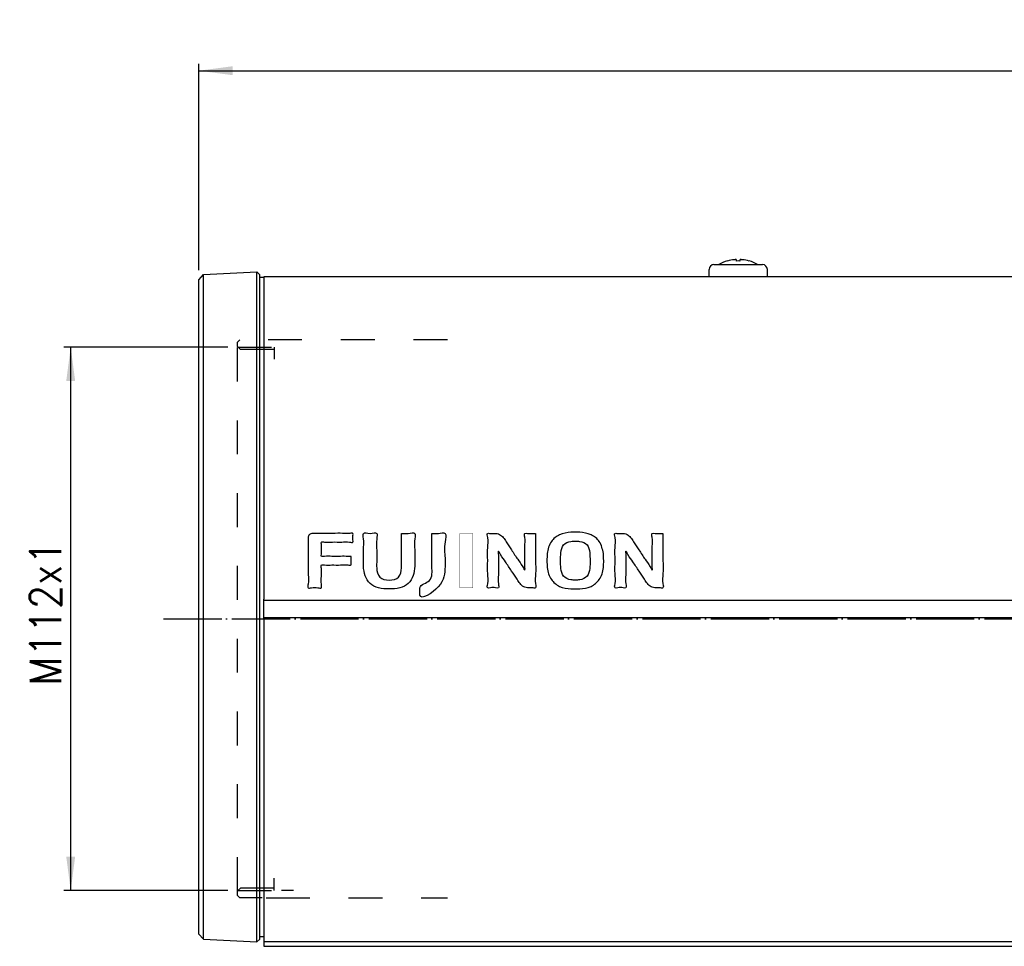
# Model space of a CAD drawing. Header units: inches. Extents: x -119 to 916, y -375 to 403.
# Tile 3 of 24: x 163 to 366, y -67 to 123. Entities that reach past the tile are written whole.
import ezdxf

# ---------------------------------------------------------------- set-up
doc = ezdxf.new("R2010")
doc.units = ezdxf.units.IN
doc.linetypes.add('DASHED', pattern=[15, 7, -8])
doc.linetypes.add('DOT_CENTER', pattern=[14, 12, -1, 0, -1])
doc.layers.add('$DDT_AUDIT_GENERATED__3C_', color=7, linetype='Continuous')
doc.layers.add('1', color=7, linetype='Continuous')
doc.styles.add('CONVERTER_11', font='txt.shx', dxfattribs={"width": 0.9})
doc.dimstyles.new('ME10_DIM_10', dxfattribs={"dimtxt": 6.4, "dimasz": 7, "dimexe": 1.4, "dimexo": 2, "dimgap": 2, "dimtad": 1, "dimdec": 3, "dimdsep": 46, "dimtxsty": 'CONVERTER_11', "dimsah": 1, "dimcen": 0.09, "dimclrd": 2, "dimclre": 2, "dimclrt": 4, "dimadec": 0, "dimazin": 0, "dimtfac": 1, "dimtdec": 4, "dimtix": 1, "dimtmove": 0, "dimatfit": 3, "dimfxl": 1, "dimtolj": 1, "dimtzin": 0, "dimarcsym": 0})
doc.dimstyles.new('ME10_DIM_27', dxfattribs={"dimtxt": 6.4, "dimasz": 7, "dimexe": 1.4, "dimexo": 2, "dimgap": 2, "dimtad": 1, "dimdec": 3, "dimdsep": 46, "dimtxsty": 'CONVERTER_11', "dimsah": 1, "dimcen": 0.09, "dimclrd": 2, "dimclre": 2, "dimclrt": 4, "dimadec": 0, "dimazin": 0, "dimtfac": 1, "dimtdec": 4, "dimtix": 1, "dimtmove": 0, "dimatfit": 3, "dimfxl": 1, "dimtolj": 1, "dimtzin": 0, "dimarcsym": 0})

# ---------------------------------------------------------------- blocks, each defined once
blk = doc.blocks.new('*D1')
at = {"layer": '1', "color": 2, "linetype": 'Continuous'}
for p, q in [((200, 71.88), (200, 114.36)), ((610, 65.72), (610, 114.36)), ((200, 112.96), (610, 112.96))]:
    blk.add_line(p, q, dxfattribs=at)
at = {"layer": '1', "color": 2}
for points in [[(207, 113.89), (207, 112.04), (200, 112.96)], [(603, 112.04), (603, 113.89), (610, 112.96)]]:
    blk.add_solid(points, dxfattribs=at)
at = {"layer": '1', "color": 4, "insert": (398.28, 114.96), "char_height": 6.4, "attachment_point": 7, "rotation": 0.0001, "line_spacing_factor": 0.60024, "style": 'CONVERTER_11'}
blk.add_mtext('410', dxfattribs=at)
blk = doc.blocks.new('*D18')
at = {"layer": '1', "color": 2, "linetype": 'Continuous'}
for p, q in [((205.97, 56), (172.2, 56)), ((173.6, -56), (173.6, 56)), ((205.97, -56), (172.2, -56))]:
    blk.add_line(p, q, dxfattribs=at)
at = {"layer": '1', "color": 2}
for points in [[(174.52, 49), (172.68, 49), (173.6, 56)], [(172.68, -49), (174.52, -49), (173.6, -56)]]:
    blk.add_solid(points, dxfattribs=at)
at = {"layer": '1', "color": 4, "insert": (171.6, -13.76), "char_height": 6.4, "attachment_point": 7, "rotation": 90, "line_spacing_factor": 0.60024, "style": 'CONVERTER_11'}
blk.add_mtext('M112x1', dxfattribs=at)

msp = doc.modelspace()

# ---------------------------------------------------------------- linework, layer by layer
at = {"layer": '$DDT_AUDIT_GENERATED__3C_', "color": 7, "linetype": 'Continuous', "const_width": 0.09}
msp.add_lwpolyline([(253.7981, 6.3879), (256.507, 6.3879), (256.507, 17.6031), (253.7981, 17.6031), (253.7981, 6.3879)], close=True, dxfattribs=at)
at = {"layer": '$DDT_AUDIT_GENERATED__3C_', "color": 7, "linetype": 'Continuous'}
for points, knots in [([(231.3947, 12.8709), (231.397, 12.7147), (231.4037, 12.2685), (231.338, 11.7407), (231.5181, 10.9085), (230.3205, 11.2325), (229.212, 11.0166), (227.4562, 11.1534), (226.309, 10.976), (225.0601, 11.2606), (225.3956, 9.9286), (225.2621, 8.7415), (225.1337, 7.5415), (225.4689, 6.1997), (224.2418, 6.4725), (223.5733, 6.4703), (222.3391, 6.2006), (222.716, 7.6882), (222.4754, 9.1712), (222.5808, 11.5575), (222.5355, 13.8091), (222.5819, 15.5486), (222.5163, 16.647), (222.6904, 17.4737), (223.472, 17.6303), (224.4109, 17.5844), (225.8073, 17.616), (227.6132, 17.5801), (229.5365, 17.6714), (230.7093, 17.461), (231.8859, 17.7784), (231.716, 16.9408), (231.7196, 16.4795), (231.8846, 15.6236), (230.6241, 15.9775), (229.4544, 15.7362), (227.5734, 15.9025), (226.4067, 15.6658), (225.1418, 16.0116), (225.3312, 15.112), (225.2156, 14.3446), (225.3333, 13.5811), (225.1413, 12.6914), (226.3366, 13.0113), (227.4583, 12.8101), (229.1532, 12.8857), (230.4615, 12.8697), (231.1819, 12.8706), (231.3947, 12.8709)], [0, 0, 0, 0, 0.4617695, 1.31934143, 1.78111094, 2.41886574, 3.93966565, 5.75481393, 7.27561384, 7.91336864, 8.64803378, 10.26429709, 11.88056041, 12.61522555, 13.31770463, 14.62230865, 15.32478773, 16.08704548, 17.99268986, 20.47002755, 22.94736524, 24.85300961, 25.61526736, 26.33602671, 27.08755496, 27.69955581, 29.22955793, 31.21856069, 33.20756345, 34.73756558, 35.34956643, 35.8118718, 36.67043891, 37.13274428, 37.80897935, 39.42153988, 41.3462089, 42.95876944, 43.6350045, 44.0957851, 45.10950242, 46.12321974, 46.58400034, 47.22168348, 48.74231251, 50.55725684, 52.07788587, 52.71556902, 52.71556902, 52.71556902, 52.71556902]), ([(241.7927, 17.6031), (241.7925, 17.2342), (241.792, 16.0536), (241.7996, 14.0676), (241.7733, 12.057), (241.833, 10.2399), (241.4867, 8.2715), (239.2481, 7.8297), (237.0179, 8.2699), (236.6293, 10.2385), (236.6877, 12.0504), (236.7234, 14.1364), (236.5079, 15.8601), (236.9528, 18.0174), (235.3121, 17.3723), (233.6791, 18.0172), (234.103, 15.9384), (233.886, 14.2786), (233.9711, 12.2907), (233.8876, 9.9386), (234.8715, 6.5857), (239.2413, 5.9362), (243.6097, 6.5899), (244.5873, 9.9402), (244.5035, 12.2912), (244.5931, 14.2735), (244.3603, 15.9527), (244.8164, 17.9945), (243.052, 17.4951), (242.2125, 17.5671), (241.7927, 17.6031)], [0, 0, 0, 0, 1.10641173, 3.54051755, 5.97462336, 7.0810351, 9.12088147, 11.13142214, 13.16149751, 15.20892306, 16.31533479, 18.74944061, 21.18354642, 22.28995816, 23.65231844, 25.01467873, 26.07447411, 28.40602394, 30.73757377, 31.79736915, 35.57993652, 39.68162428, 43.78181343, 47.5585179, 48.61831327, 50.94986311, 53.28141294, 54.34120832, 55.70856399, 57.07591965, 57.07591965, 57.07591965, 57.07591965]), ([(248.039, 17.6031), (248.038, 17.0131), (248.0353, 15.3274), (248.0629, 13.0134), (247.9832, 10.4563), (248.3853, 7.5769), (245.3685, 7.0453), (245.6187, 5.6368), (245.3288, 3.493), (250.616, 6.8059), (250.7452, 9.8318), (250.8018, 13.1035), (250.4549, 15.0175), (251.2688, 17.9767), (249.3154, 17.5202), (248.4645, 17.5755), (248.039, 17.6031)], [0, 0, 0, 0, 1.77348057, 5.06708734, 6.84056791, 9.73730942, 12.23042855, 12.99764978, 13.76487101, 17.94075451, 22.32378806, 24.09726863, 27.3908754, 29.16435597, 30.52361568, 31.88287538, 31.88287538, 31.88287538, 31.88287538]), ([(269.4261, 17.6031), (269.2315, 17.6059), (268.6756, 17.614), (268.0187, 17.5313), (266.9845, 17.7562), (267.3818, 16.2788), (267.1236, 14.9279), (267.2613, 12.6932), (267.1236, 11.474), (267.3253, 9.6587), (266.4888, 11.2908), (265.6915, 12.2759), (264.5111, 14.1614), (263.5051, 15.6021), (262.8063, 16.7509), (262.0401, 17.5098), (261.201, 17.6074), (260.4894, 17.606), (260.0541, 17.5703), (259.3015, 17.6954), (259.7795, 16.1269), (259.4324, 14.5919), (259.61, 11.9903), (259.4461, 9.4175), (259.749, 7.8277), (259.308, 6.2399), (260.3691, 6.4453), (260.9438, 6.4484), (261.9925, 6.238), (261.59, 7.7083), (261.8515, 9.0611), (261.7123, 11.2929), (261.851, 12.5088), (261.6485, 14.321), (262.4777, 12.7084), (263.2696, 11.7311), (264.4444, 9.8557), (265.458, 8.4133), (266.1598, 7.2415), (266.9465, 6.488), (267.935, 6.3515), (268.6865, 6.4376), (269.6627, 6.1968), (269.2405, 7.8202), (269.5146, 9.4145), (269.3995, 12.0221), (269.4316, 14.4823), (269.4257, 16.3574), (269.426, 17.3263), (269.4261, 17.6031)], [0, 0, 0, 0, 0.5752022, 1.64343486, 2.21863706, 3.00407867, 4.87705483, 7.1125425, 8.98551866, 9.77096027, 10.55617217, 12.44817639, 14.75152769, 16.77078858, 17.81057582, 18.79498406, 19.8635814, 20.23129995, 20.91420583, 21.28192437, 22.11267559, 24.18955363, 26.88949508, 29.58943653, 31.66631457, 32.49706579, 33.07217867, 34.14024545, 34.71535833, 35.49994005, 37.3708657, 39.60390598, 41.47483162, 42.25941334, 43.03463569, 44.90644702, 47.19406516, 49.21671346, 50.29365208, 51.28456088, 52.37512444, 53.06724274, 53.75936104, 54.59011225, 56.66699029, 59.36693174, 62.06687319, 64.14375123, 64.97450245, 64.97450245, 64.97450245, 64.97450245]), ([(283.3908, 13.4593), (283.4248, 12.9766), (283.4934, 12.0034), (283.4146, 10.1727), (282.8563, 8.0499), (280.8669, 6.4727), (279.0149, 6.1782), (277.6166, 6.141), (276.2174, 6.1782), (274.3642, 6.4739), (272.3752, 8.0507), (271.8144, 10.164), (271.7477, 11.995), (271.8116, 13.8264), (272.3765, 15.9492), (274.3642, 17.5275), (276.2144, 17.8187), (277.6132, 17.859), (279.0122, 17.8198), (280.8593, 17.5278), (282.8848, 15.948), (283.2133, 14.3323), (283.3908, 13.4593)], [0, 0, 0, 0, 1.44930614, 2.92183602, 5.5156957, 7.72034686, 10.10216019, 11.0125924, 11.92199155, 14.30661017, 16.51269405, 19.10410351, 20.54932148, 22.02601966, 24.6178701, 26.82300073, 29.20701723, 30.10649719, 31.02689603, 33.40842116, 35.61385302, 38.2064507, 38.2064507, 38.2064507, 38.2064507]), ([(295.6828, 17.6031), (295.4884, 17.6059), (294.9328, 17.614), (294.2763, 17.5314), (293.2426, 17.756), (293.64, 16.2788), (293.3817, 14.9279), (293.5195, 12.6932), (293.3817, 11.474), (293.5835, 9.6587), (292.7469, 11.2908), (291.9497, 12.2759), (290.7693, 14.1614), (289.7633, 15.6021), (289.0648, 16.751), (288.2987, 17.5096), (287.4598, 17.6074), (286.7482, 17.606), (286.3126, 17.5703), (285.5596, 17.6955), (286.0376, 16.127), (285.6906, 14.5919), (285.8681, 11.9903), (285.7042, 9.4175), (286.0071, 7.8277), (285.5661, 6.2399), (286.6276, 6.4453), (287.2025, 6.4484), (288.2516, 6.2379), (287.8492, 7.7082), (288.1106, 9.0611), (287.9714, 11.2929), (288.1101, 12.5088), (287.9077, 14.321), (288.7367, 12.7084), (289.5284, 11.7311), (290.7035, 9.8557), (291.7169, 8.4128), (292.42, 7.2423), (293.2057, 6.4872), (294.1942, 6.3517), (294.9452, 6.4374), (295.9195, 6.1974), (295.497, 7.8204), (295.7714, 9.4144), (295.6562, 12.0222), (295.6883, 14.4823), (295.6824, 16.3574), (295.6827, 17.3263), (295.6828, 17.6031)], [0, 0, 0, 0, 0.57484493, 1.64241409, 2.21725902, 3.00270063, 4.87567679, 7.11116447, 8.98414062, 9.76958224, 10.55479262, 12.4467862, 14.75010858, 16.76931297, 17.80900575, 18.79344647, 19.86132611, 20.22931261, 20.91271611, 21.28070261, 22.11145383, 24.18833187, 26.88827332, 29.58821477, 31.66509281, 32.49584402, 33.07122486, 34.13978926, 34.7151701, 35.49975182, 37.37067746, 39.60371774, 41.47464338, 42.2592251, 43.03439728, 44.90613101, 47.19375372, 49.21659919, 50.29404349, 51.28387095, 52.37582823, 53.06622399, 53.75661974, 54.58737096, 56.664249, 59.36419045, 62.0641319, 64.14100994, 64.97176116, 64.97176116, 64.97176116, 64.97176116]), ([(280.5982, 13.6082), (280.4933, 14.2167), (280.2869, 15.4145), (278.7594, 15.9949), (277.6138, 16.0323), (276.4683, 15.9918), (274.9626, 15.4214), (274.5775, 13.6291), (274.5612, 12.0049), (274.5777, 10.3805), (274.9602, 8.5871), (276.4657, 8.0053), (277.6161, 7.9691), (278.7663, 8.0065), (280.2803, 8.5796), (280.6492, 10.3808), (280.6797, 11.9967), (280.6254, 13.0705), (280.5982, 13.6082)], [0, 0, 0, 0, 1.73268012, 3.41064843, 4.30740626, 5.20868208, 6.87634173, 8.61274626, 10.21569018, 11.82431351, 13.55897711, 15.23260181, 16.13669853, 17.03950602, 18.71604136, 20.45281122, 22.05610356, 23.66404319, 23.66404319, 23.66404319, 23.66404319])]:
    msp.add_open_spline(points, degree=3, knots=knots, dxfattribs=at)
at = {"color": 7, "linetype": 'Continuous'}
for p, q in [((308.95, 73.7393), (308.95, 73.7468)), ((310.85, 73.7393), (310.85, 74.0002)), ((311.55, 74.0002), (311.55, 73.7393)), ((313.45, 73.7468), (313.45, 73.7393)), ((200.9986, 70.9335), (211.9904, 71.5096)), ((211.9904, 63.8314), (211.9904, 71.5096)), ((211.9904, 71.5096), (212.6, 70.9)), ((305.2, 70.5), (305.2, 72)), ((306.2, 73), (306.95, 73)), ((306.95, 73), (315.45, 73)), ((307.2, 73.05), (308.95, 73.05)), ((307.2, 73), (307.2, 73.05)), ((308.95, 73.05), (310.85, 73.05)), ((310.85, 73.05), (311.55, 73.05)), ((311.55, 73.05), (313.45, 73.05)), ((313.45, 73.05), (315.2, 73.05)), ((315.2, 73), (315.2, 73.05)), ((315.45, 73), (316.2, 73)), ((317.2, 70.5), (317.2, 72)), ((200, 69.8812), (200.9986, 70.9335)), ((200, 62.6062), (200, 69.8812)), ((200.9986, 63.398), (200.9986, 70.9335)), ((212.6, 63.3728), (212.6, 70.9)), ((213.4, 70.35), (212.6, 70.35)), ((569, 70.5), (213.4, 70.5)), ((213.4, 70.5), (213.4, 63.0718)), ((200.9986, -60.6969), (200.9986, 63.398)), ((211.9904, -61.1395), (211.9904, 63.8314)), ((212.6, -60.6712), (212.6, 63.3728)), ((213.4, 63.0718), (213.4, 4.0576)), ((200, -59.8884), (200, 62.6062)), ((213.4, 3.7945), (213.4, 4.0576)), ((569, 3.75), (213.4, 3.75)), ((213.4, 0.25), (213.4, 3.75)), ((213.4, 0.25), (569, 0.25)), ((213.4, -0.0576), (213.4, 0.2069)), ((213.4, -0.0576), (213.4, -62.3574)), ((200, -64.9812), (200, -59.8884)), ((200.9986, -66.0335), (200.9986, -60.6969)), ((212.6, -66), (212.6, -60.6712)), ((211.9904, -66.6095), (211.9904, -61.1395)), ((213.4, -62.3574), (213.4, -66.5)), ((200, -64.9812), (200.9986, -66.0335)), ((200.9986, -66.0335), (211.9904, -66.6095)), ((211.9904, -66.6095), (212.6, -66)), ((212.6, -65.5), (213.4, -65.5)), ((213.4, -66.5), (569, -66.5)), ((213.4, -66.5), (213.4, -67.5)), ((213.4, -67.5), (569, -67.5))]:
    msp.add_line(p, q, dxfattribs=at)
at = {"color": 2, "linetype": 'DASHED'}
for p, q in [((207.97, 57), (208.47, 57.5)), ((207.97, 56.1), (207.97, 57)), ((251.27, 57.5), (208.47, 57.5)), ((208.57, 55.5), (207.97, 56.1)), ((207.97, -56.1), (207.97, 56.1)), ((207.97, 56), (219.47, 56)), ((215.5274, 55.5), (208.57, 55.5)), ((215.5274, 56), (215.5274, 53.4907)), ((215.5274, -56), (215.5274, -53.4906)), ((208.57, -55.5), (207.97, -56.1)), ((207.97, -56), (217.0274, -56)), ((207.97, -57), (207.97, -56.1)), ((215.5274, -55.5), (208.57, -55.5)), ((217.0274, -56), (217.0274, -55.9911)), ((219.5274, -56), (217.0274, -56)), ((207.97, -57), (208.47, -57.5)), ((210.37, -57.5), (208.47, -57.5)), ((213.07, -57.5), (210.37, -57.5)), ((213.87, -57.5), (215.87, -57.5)), ((213.87, -57.5), (215.87, -57.5)), ((215.87, -57.5), (251.27, -57.5)), ((215.87, -57.5), (251.27, -57.5))]:
    msp.add_line(p, q, dxfattribs=at)
at = {"color": 7, "linetype": 'Continuous'}
for centre, radius, start, end in [((311.2, 65.55), 8.5, 105.349477, 118.072487), ((311.2, 65.55), 8.4928, 95.744058, 105.362827), ((311.2, 65.55), 8.1968, 87.552749, 92.447251), ((311.2, 65.55), 8.4928, 74.637173, 84.255942), ((311.2, 65.55), 8.5, 61.927513, 74.650523), ((306.2, 72), 1, 90, 180), ((316.2, 72), 1, 0, 90)]:
    msp.add_arc(centre, radius, start, end, dxfattribs=at)
for points, knots in [([(310.85, 74.0002), (310.8497, 74.0013), (310.8489, 74.0046), (310.842, 74.0087), (310.8298, 74.0127), (310.8068, 74.0167), (310.7751, 74.0194), (310.7389, 74.0207), (310.6994, 74.0211), (310.658, 74.0206), (310.6146, 74.0192), (310.5758, 74.0175), (310.5324, 74.0151), (310.4846, 74.012), (310.4327, 74.0079), (310.3885, 74.004), (310.3617, 74.0013), (310.35, 74.0002)], [0, 0, 0, 0, 0.003508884, 0.009966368, 0.022153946, 0.042772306, 0.079296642, 0.117752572, 0.151471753, 0.197681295, 0.241968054, 0.281663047, 0.31408706, 0.372507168, 0.425256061, 0.470346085, 0.50578394, 0.50578394, 0.50578394, 0.50578394]), ([(312.05, 74.0002), (312.0382, 74.0013), (312.0115, 74.004), (311.9673, 74.0079), (311.9153, 74.012), (311.8597, 74.0156), (311.8065, 74.0184), (311.7609, 74.0201), (311.7253, 74.0208), (311.6937, 74.021), (311.6612, 74.0207), (311.6249, 74.0194), (311.5932, 74.0167), (311.5702, 74.0127), (311.558, 74.0087), (311.5511, 74.0046), (311.5503, 74.0013), (311.55, 74.0002)], [0, 0, 0, 0, 0.035435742, 0.080532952, 0.133295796, 0.191734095, 0.247622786, 0.293214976, 0.328709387, 0.354296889, 0.388003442, 0.426455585, 0.462983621, 0.483615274, 0.495811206, 0.502273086, 0.505784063, 0.505784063, 0.505784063, 0.505784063])]:
    msp.add_open_spline(points, degree=3, knots=knots, dxfattribs=at)
at = {"layer": '1', "color": 2, "linetype": 'DOT_CENTER'}
msp.add_line((192.7429, 0), (620.7429, 0), dxfattribs=at)

# ---------------------------------------------------------------- dimensions: what is measured, and where the dimension line sits
at = {"layer": '1'}
dim = msp.add_linear_dim(base=(200, 112.9638), p1=(610, 63.715), p2=(200, 69.8812), dimstyle='ME10_DIM_10', dxfattribs=at)
dim.commit()
dim.dimension.update_dxf_attribs({"geometry": '*D1', "text_midpoint": (405, 118.1638), "text_rotation": 0.000139})
dim = msp.add_linear_dim(base=(173.5976, -56), p1=(207.97, 56), p2=(207.97, -56), angle=90, text='M112x1', dimstyle='ME10_DIM_27', dxfattribs=at)
dim.commit()
dim.dimension.update_dxf_attribs({"geometry": '*D18', "text_midpoint": (168.3976, 0), "text_rotation": 90})

doc.saveas('drawing.dxf')
